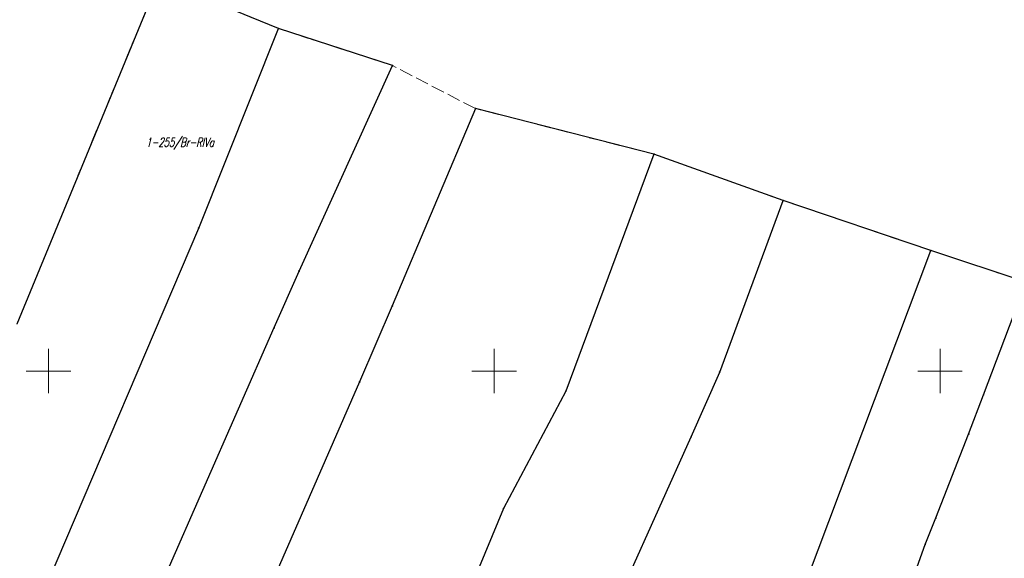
# Model space of a CAD drawing. Header units: metres. Extents: x 7535003 to 7537817, y 5638943 to 5640002.
# Tile 8 of 12: x 7535847 to 7535957, y 5639829 to 5639889. Entities that reach past the tile are written whole.
import ezdxf
from ezdxf.enums import TextEntityAlignment as Align

# ---------------------------------------------------------------- set-up
doc = ezdxf.new("R2010")
doc.units = ezdxf.units.M
doc.header["$MEASUREMENT"] = 0
for name, pattern in [('1', [0]), ('GDE', [0]), ('GUK', [2, 1.5, -0.5])]:
    doc.linetypes.add(name, pattern=pattern)
doc.layers.get('0').update_dxf_attribs({"color": 250, "linetype": 'CONTINUOUS', "lineweight": 100})
for name, color, linetype, lineweight in [('Dzialki', 241, 'GDE', 30), ('Kontury', 3, 'GUK', 18), ('Numery_konturow', 3, 'CONTINUOUS', 9), ('Podzial_sekcyjny_krzyze', 7, '1', 18), ('Punkty', 7, 'CONTINUOUS', 18)]:
    doc.layers.add(name, color=color, linetype=linetype, lineweight=lineweight)
doc.styles.get("Standard").update_dxf_attribs({"font": 'Simplex.SHX', "width": 0.75})

# ---------------------------------------------------------------- blocks, each defined once
blk = doc.blocks.new('GRO')
at = {"color": 0, "linetype": 'Continuous'}
blk.add_circle((0, 0), 0.045, dxfattribs=at)

msp = doc.modelspace()

# ---------------------------------------------------------------- linework, layer by layer
at = {"layer": 'Dzialki'}
for p, q in [((7535862.27, 5639893.67), (7535846.46, 5639855.27)), ((7535875.8, 5639888.41), (7535868.93, 5639891.23)), ((7535866.85, 5639866.03), (7535875.8, 5639888.41)), ((7535888.58, 5639884.25), (7535875.8, 5639888.41)), ((7535878.11, 5639861.2), (7535888.58, 5639884.25)), ((7535897.89, 5639879.44), (7535888.57, 5639857.3)), ((7535917.92, 5639874.31), (7535897.89, 5639879.44)), ((7535917.92, 5639874.31), (7535908.04, 5639847.74)), ((7535932.41, 5639869.12), (7535917.92, 5639874.31)), ((7535925.29, 5639849.88), (7535932.41, 5639869.12)), ((7535948.96, 5639863.52), (7535932.41, 5639869.12)), ((7535844.01, 5639812.44), (7535866.85, 5639866.03)), ((7535934.71, 5639825.66), (7535948.96, 5639863.52)), ((7535959.67, 5639859.96), (7535948.96, 5639863.52)), ((7535875.31, 5639854.87), (7535878.11, 5639861.2)), ((7535954.87, 5639847.33), (7535959.67, 5639859.96)), ((7535888.57, 5639857.3), (7535884.9, 5639848.79)), ((7535863.3, 5639827.52), (7535875.31, 5639854.87)), ((7535922.08, 5639842.63), (7535925.29, 5639849.88)), ((7535884.9, 5639848.79), (7535875.39, 5639827.02)), ((7535908.04, 5639847.74), (7535901.05, 5639834.59)), ((7535953.21, 5639842.93), (7535954.87, 5639847.33)), ((7535914.56, 5639825.84), (7535922.08, 5639842.63)), ((7535949.54, 5639833.52), (7535953.21, 5639842.93)), ((7535901.05, 5639834.59), (7535889.33, 5639806.38)), ((7535948.34, 5639830.56), (7535949.54, 5639833.52)), ((7535943.77, 5639817.92), (7535948.34, 5639830.56))]:
    msp.add_line(p, q, dxfattribs=at)
at = {"layer": 'Kontury'}
for p, q in [((7535846.46, 5639855.27), (7535862.27, 5639893.67)), ((7535875.8, 5639888.41), (7535868.93, 5639891.23)), ((7535866.85, 5639866.03), (7535875.8, 5639888.41)), ((7535888.58, 5639884.25), (7535875.8, 5639888.41)), ((7535897.89, 5639879.44), (7535888.58, 5639884.25)), ((7535917.92, 5639874.31), (7535897.89, 5639879.44)), ((7535932.41, 5639869.12), (7535917.92, 5639874.31)), ((7535948.96, 5639863.52), (7535932.41, 5639869.12)), ((7535844.01, 5639812.44), (7535866.85, 5639866.03)), ((7535959.67, 5639859.96), (7535948.96, 5639863.52))]:
    msp.add_line(p, q, dxfattribs=at)
at = {"layer": 'Podzial_sekcyjny_krzyze'}
for p, q in [((7535850, 5639847.5), (7535850, 5639852.5)), ((7535900, 5639847.5), (7535900, 5639852.5)), ((7535950, 5639847.5), (7535950, 5639852.5)), ((7535847.5, 5639850), (7535852.5, 5639850)), ((7535897.5, 5639850), (7535902.5, 5639850)), ((7535947.5, 5639850), (7535952.5, 5639850))]:
    msp.add_line(p, q, dxfattribs=at)

# ---------------------------------------------------------------- block references
at = {"layer": 'Punkty'}
for p in [(7535875.8, 5639888.41), (7535888.58, 5639884.25), (7535897.89, 5639879.44), (7535917.92, 5639874.31), (7535932.41, 5639869.12), (7535866.85, 5639866.03), (7535948.96, 5639863.52), (7535878.11, 5639861.2), (7535888.57, 5639857.3), (7535875.31, 5639854.87), (7535925.29, 5639849.88), (7535884.9, 5639848.79), (7535908.04, 5639847.74), (7535954.87, 5639847.33), (7535922.08, 5639842.63), (7535953.21, 5639842.93), (7535901.05, 5639834.59), (7535949.54, 5639833.52), (7535948.34, 5639830.56)]:
    msp.add_blockref('GRO', p, dxfattribs=at)

# ---------------------------------------------------------------- texts
at = {"layer": 'Numery_konturow', "oblique": 15, "width": 0.7}
msp.add_text('1-255/Br-RIVa', height=1, dxfattribs=at).set_placement((7535860.93, 5639876.16), align=Align.TOP_LEFT)

doc.saveas('drawing.dxf')
